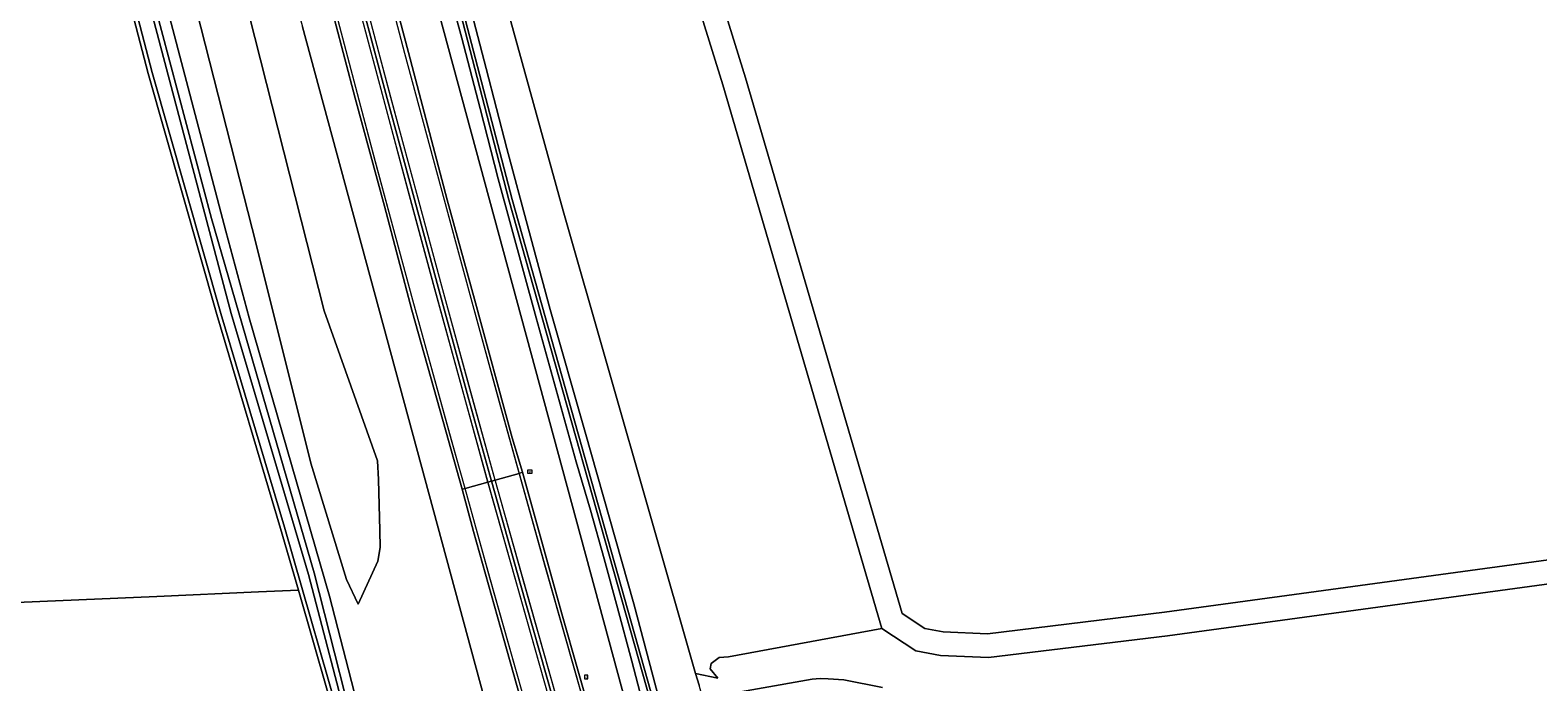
# Model space of a CAD drawing. Header units: metres. Extents: x 168032 to 180145, y 382923 to 399665.
# Tile 33 of 256: x 177993 to 178183, y 385645 to 385727. Entities that reach past the tile are written whole.
import ezdxf
from ezdxf.enums import TextEntityAlignment as Align

# ---------------------------------------------------------------- set-up
doc = ezdxf.new("R2010")
doc.units = ezdxf.units.M
doc.linetypes.add('VW-3-3_STREEP', pattern=[6, 3, -3])
doc.layers.get('0').update_dxf_attribs({"color": 8, "lineweight": 18})
for name, color, linetype, lineweight in [('B-WE-GR-BEPLANTING_CULTUUR_BOSPLANTSOEN-GV', 8, 'Continuous', 18), ('B-WE-GR-BOS_GEMENGD-GV', 8, 'Continuous', 18), ('B-WE-GR-BOS_NAALD-GV', 8, 'Continuous', 18), ('B-WE-IE-MEUBILAIR_WEGMEUBILAIR-S', 8, 'Continuous', 25), ('B-WE-IE-MEUBILAIR_WEGMEUBILAIR_PAAL-S', 8, 'Continuous', 18), ('B-WE-OG-WATER_SLOOT-GV', 8, 'Continuous', 18), ('B-WE-OG-WEG-GV', 8, 'Continuous', 18), ('B-WE-VH-ONVERHARD-GV', 8, 'Continuous', 18), ('B-WE-VH-VERHARDING_ASFALT-GV', 8, 'Continuous', 18), ('B-WE-VW-MARKERING_LANGS_STREEP_33-G', 8, 'VW-3-3_STREEP', 13), ('B-WE-VW-MARKERING_LANGS_STREEP_DOORGETROKKEN_3X015-G', 8, 'Continuous', 13), ('B-WE-VW-MARKERING_PICTOGRAM-G', 8, 'Continuous', 18)]:
    doc.layers.add(name, color=color, linetype=linetype, lineweight=lineweight)
doc.styles.add('NLCS-ISO', font='NLCS-ISO.ttf')

# ---------------------------------------------------------------- blocks, each defined once
blk = doc.blocks.new('SIE-WEG_VERKEERSBORD-SO')
at = {"color": 0, "linetype": 'ByBlock', "lineweight": 18}
blk.add_lwpolyline([(-1.125, -1.125), (1.125, -1.125), (1.125, 1.125), (-1.125, 1.125)], close=True, dxfattribs=at)
at = {"color": 0, "linetype": 'ByBlock', "lineweight": 18, "style": 'NLCS-ISO'}
blk.add_text('vb', height=1.5, dxfattribs=at).set_placement((0, 0), align=Align.MIDDLE_CENTER)
blk = doc.blocks.new('SIE-WEG_PAAL_HECTOMETERPAAL-SO')
at = {"color": 0, "linetype": 'ByBlock', "lineweight": 18}
blk.add_lwpolyline([(-1.44375, -0.94375), (1.44375, -0.94375), (1.44375, 0.94375), (-1.44375, 0.94375)], close=True, dxfattribs=at)
at = {"color": 0, "linetype": 'ByBlock', "lineweight": 18, "style": 'NLCS-ISO'}
blk.add_text('hm', height=1.5, dxfattribs=at).set_placement((0, 0), align=Align.MIDDLE_CENTER)
at = {"style": 'NLCS-ISO'}
blk.add_attdef('WAARDE', (2.13125, -1.69375), '', height=1.5, dxfattribs=at)

msp = doc.modelspace()

# ---------------------------------------------------------------- linework, layer by layer
at = {"layer": 'B-WE-GR-BEPLANTING_CULTUUR_BOSPLANTSOEN-GV', "flags": 128}
for points in [[(178009.481, 385748.729), (178021.823, 385700.275), (178028.639, 385672.931), (178033.147, 385658.339), (178034.59, 385655.222), (178037.05, 385660.62), (178037.344, 385662.35), (178037.309, 385664.505), (178037.165, 385670.879), (178037.029, 385673.248), (178030.346, 385692.06), (178021.64, 385726.379), (178011.985, 385764.436)], [(178048.055, 385732.514), (178050.647, 385722.487), (178053.27, 385712.47), (178055.955, 385702.349), (178058.673, 385692.238), (178063.08, 385676.825), (178069.191, 385655.289), (178072.356, 385643.282), (178072.544, 385643.016), (178072.787, 385642.8), (178073.073, 385642.643), (178073.347, 385642.561), (178073.631, 385642.535), (178073.915, 385642.566), (178077.85, 385643.39), (178077.373, 385645.057), (178076.948, 385646.543), (178060.32, 385704.65), (178046.99, 385752.96)]]:
    msp.add_lwpolyline(points, dxfattribs=at)
msp.add_lwpolyline([(178027.09, 385657.003), (178022.08, 385656.78), (178009.352, 385656.223), (177975.029, 385654.725), (177952.297, 385654.086), (177959.179, 385650.283), (177968.913, 385645.098), (177994.871, 385632.504), (178006.092, 385629.672), (178014.484, 385629.431), (178028.867, 385631.14), (178028.749, 385631.594), (178028.621, 385632.082), (178031.307, 385632.417), (178032.756, 385633.025), (178032.952, 385634.811), (178032.58, 385637.857)], close=True, dxfattribs=at)
at = {"layer": 'B-WE-GR-BOS_GEMENGD-GV', "flags": 128}
for points in [[(178046.99, 385752.96), (178060.32, 385704.65), (178076.948, 385646.543), (178079.74, 385645.942), (178078.78, 385647.109), (178078.874, 385647.77), (178079.896, 385648.534), (178081.069, 385648.638), (178100.303, 385652.194), (178080.343, 385720.468), (178071.935, 385747.58)], [(178190.768, 385658.723), (178136.163, 385651.271), (178113.698, 385648.526), (178107.657, 385648.779), (178104.566, 385649.366), (178100.303, 385652.194), (178081.069, 385648.638), (178079.896, 385648.534), (178078.874, 385647.77), (178078.78, 385647.109), (178079.74, 385645.942), (178076.948, 385646.543), (178077.373, 385645.057)], [(178077.85, 385643.39), (178091.55, 385645.836), (178092.555, 385645.894), (178093.571, 385645.876), (178095.557, 385645.733), (178100.377, 385644.766)]]:
    msp.add_lwpolyline(points, dxfattribs=at)
at = {"layer": 'B-WE-GR-BOS_NAALD-GV', "flags": 128}
for points in [[(177878.047, 385735.751), (177885.096, 385726.775), (177888.362, 385722.271), (177888.553, 385721.121), (177909.425, 385695.799), (177920.911, 385682.037), (177930.993, 385670.104), (177938.217, 385663.306), (177945.207, 385658.003), (177952.297, 385654.086), (177975.029, 385654.725), (178009.352, 385656.223), (178022.08, 385656.78), (178027.09, 385657.003), (178024.868, 385664.751), (178016.874, 385691.599), (178008.26, 385721.884), (177995.253, 385771.845)], [(178074.825, 385748.39), (178083.215, 385721.334), (178102.875, 385654.088), (178105.72, 385652.2), (178108.001, 385651.767), (178113.578, 385651.534), (178135.779, 385654.247), (178190.396, 385661.701), (178273.448, 385671.069), (178334.932, 385673.252), (178378.886, 385675.964), (178400.273, 385679.322), (178408.841, 385682.206)]]:
    msp.add_lwpolyline(points, dxfattribs=at)
at = {"layer": 'B-WE-OG-WATER_SLOOT-GV', "flags": 128}
msp.add_lwpolyline([(178012.929, 385871.665), (178007.02, 385897.97), (178006.424, 385897.811), (178012.289, 385871.482), (178018.402, 385845.595), (178026.773, 385810.3), (178034.63, 385779.043), (178034.603, 385778.765), (178041.333, 385753.083), (178053.516, 385706.014), (178071.871, 385640.982), (178078.14, 385642.368), (178078.058, 385642.656), (178072.142, 385641.258), (178053.916, 385706.042), (178041.663, 385753.136), (178034.973, 385779.101), (178027.165, 385810.359), (178018.778, 385845.749)], close=True, dxfattribs=at)
for points in [[(177995.736, 385771.974), (178008.743, 385722.015), (178017.354, 385691.739), (178025.348, 385664.891), (178033.071, 385637.957), (178033.455, 385634.814), (178033.221, 385632.678), (178031.437, 385631.929), (178028.749, 385631.594), (178028.867, 385631.14), (178029.078, 385630.334), (178032.071, 385630.913), (178033.183, 385631.386), (178034.747, 385632.939), (178034.561, 385635.293), (178028.366, 385658.959), (178018.659, 385691.731), (178008.025, 385732.022)], [(178046.065, 385731.99), (178047.601, 385726.314), (178049.915, 385717.481), (178052.157, 385708.629), (178056.949, 385691.187), (178061.964, 385673.127), (178063.735, 385667.027), (178065.462, 385660.914), (178067.146, 385654.789), (178068.937, 385648.078), (178070.675, 385641.353), (178070.819, 385641.076), (178071.004, 385640.826), (178071.227, 385640.608), (178071.481, 385640.427), (178071.824, 385640.264), (178072.191, 385640.17), (178072.569, 385640.148), (178072.945, 385640.198), (178078.439, 385641.315), (178078.14, 385642.368), (178071.871, 385640.982), (178053.516, 385706.014), (178041.333, 385753.083)], [(178041.663, 385753.136), (178053.916, 385706.042), (178072.142, 385641.258), (178078.058, 385642.656), (178077.85, 385643.39), (178073.915, 385642.566), (178073.631, 385642.535), (178073.347, 385642.561), (178073.073, 385642.643), (178072.787, 385642.8), (178072.544, 385643.016), (178072.356, 385643.282), (178069.191, 385655.289), (178063.08, 385676.825), (178058.673, 385692.238), (178055.955, 385702.349), (178053.27, 385712.47), (178050.647, 385722.487), (178048.055, 385732.514)], [(178003.634, 385750.946), (178016.186, 385703.659), (178029.066, 385659.18), (178035.466, 385633.969), (178035.643, 385631.867), (178034.747, 385630.502), (178033.761, 385629.83), (178032.579, 385629.544), (178029.344, 385629.314), (178029.677, 385628.037), (178035.059, 385628.298), (178036.257, 385629.916), (178036.781, 385631.574), (178036.13, 385636.298), (178030.988, 385656.259), (178020.909, 385691.181), (178018.003, 385702.081), (178009.199, 385735.546)], [(178008.025, 385732.022), (178018.659, 385691.731), (178028.366, 385658.959), (178034.561, 385635.293), (178034.747, 385632.939), (178033.183, 385631.386), (178032.071, 385630.913), (178029.078, 385630.334), (178029.344, 385629.314), (178032.579, 385629.544), (178033.761, 385629.83), (178034.747, 385630.502), (178035.643, 385631.867), (178035.466, 385633.969), (178029.066, 385659.18), (178016.186, 385703.659), (178003.634, 385750.946)], [(178100.377, 385644.766), (178095.557, 385645.733), (178093.571, 385645.876), (178092.555, 385645.894), (178091.55, 385645.836), (178077.85, 385643.39)]]:
    msp.add_lwpolyline(points, dxfattribs=at)
at = {"layer": 'B-WE-OG-WEG-GV', "flags": 128}
for points in [[(177995.253, 385771.845), (178008.26, 385721.884), (178016.874, 385691.599), (178024.868, 385664.751), (178027.09, 385657.003), (178032.58, 385637.857), (178032.952, 385634.811), (178032.756, 385633.025), (178031.307, 385632.417), (178028.621, 385632.082), (178028.749, 385631.594), (178031.437, 385631.929), (178033.221, 385632.678), (178033.455, 385634.814), (178033.071, 385637.957), (178025.348, 385664.891), (178017.354, 385691.739), (178008.743, 385722.015), (177995.736, 385771.974)], [(178011.985, 385764.436), (178021.64, 385726.379), (178030.346, 385692.06), (178037.029, 385673.248), (178037.165, 385670.879), (178037.309, 385664.505), (178037.344, 385662.35), (178037.05, 385660.62), (178034.59, 385655.222), (178033.147, 385658.339), (178028.639, 385672.931), (178021.823, 385700.275), (178009.481, 385748.729)], [(178009.199, 385735.546), (178018.003, 385702.081), (178020.909, 385691.181), (178030.988, 385656.259), (178036.13, 385636.298), (178036.781, 385631.574), (178036.257, 385629.916), (178035.059, 385628.298), (178029.677, 385628.037), (178029.989, 385626.844), (178030.259, 385625.809), (178030.57, 385624.618), (178037.309, 385626.411), (178047.943, 385629.785), (178048.293, 385629.896), (178052.169, 385631.13), (178053.625, 385631.594), (178027.621, 385727.753)], [(178044.188, 385731.559), (178070.015, 385636.036), (178071.48, 385636.465), (178073.523, 385636.968), (178072.569, 385640.148), (178072.191, 385640.17), (178071.824, 385640.264), (178071.481, 385640.427), (178071.227, 385640.608), (178071.004, 385640.826), (178070.819, 385641.076), (178070.675, 385641.353), (178068.937, 385648.078), (178067.146, 385654.789), (178065.462, 385660.914), (178063.735, 385667.027), (178061.964, 385673.127), (178056.949, 385691.187), (178052.157, 385708.629), (178049.915, 385717.481), (178047.601, 385726.314), (178046.065, 385731.99)]]:
    msp.add_lwpolyline(points, dxfattribs=at)
for points in [[(178033.347, 385771.621), (178028.863, 385770.538), (178029.497, 385768.313), (178034.173, 385749.966), (178040.921, 385724.522), (178045.785, 385706.033), (178049.175, 385693.523), (178053.943, 385676.113), (178055.21, 385671.8), (178060.15, 385654.034), (178064.272, 385639.64), (178065.628, 385634.98), (178070.015, 385636.036), (178044.188, 385731.559)], [(178030.516, 385732.365), (178024.102, 385745.365), (178018.196, 385768.207), (178016.784, 385767.826), (178027.621, 385727.753), (178053.625, 385631.594), (178057.91, 385632.958), (178057.395, 385634.763), (178052.837, 385650.99), (178049.057, 385664.358), (178047.636, 385669.684), (178045.26, 385678.18), (178041.328, 385692.151), (178037.884, 385705.216), (178034.224, 385718.79), (178031.624, 385728.672), (178030.84, 385731.653)]]:
    msp.add_lwpolyline(points, close=True, dxfattribs=at)
at = {"layer": 'B-WE-VH-ONVERHARD-GV', "flags": 128}
for points in [[(178408.841, 385682.206), (178400.273, 385679.322), (178378.886, 385675.964), (178334.932, 385673.252), (178273.448, 385671.069), (178190.396, 385661.701), (178135.779, 385654.247), (178113.578, 385651.534), (178108.001, 385651.767), (178105.72, 385652.2), (178102.875, 385654.088), (178083.215, 385721.334), (178074.825, 385748.39)], [(178071.935, 385747.58), (178080.343, 385720.468), (178100.303, 385652.194), (178104.566, 385649.366), (178107.657, 385648.779), (178113.698, 385648.526), (178136.163, 385651.271), (178190.768, 385658.723), (178273.67, 385668.075), (178326.637, 385669.956), (178321.172, 385644.632), (178311.387, 385612.723), (178280.334, 385486.64), (178283.092, 385485.279), (178311.676, 385601.283), (178312.075, 385598.37), (178313.687, 385593.886), (178316.424, 385588.927), (178321.356, 385584.11), (178367.54, 385553.485), (178374.62, 385550.081), (178379.33, 385548.689), (178393.879, 385548.294), (178401.844, 385548.913)]]:
    msp.add_lwpolyline(points, dxfattribs=at)
at = {"layer": 'B-WE-VH-VERHARDING_ASFALT-GV', "flags": 128}
for points in [[(178025.598, 385767.327), (178025.161, 385767.214), (178022.168, 385766.435), (178021.831, 385766.355), (178026.481, 385748.27), (178030.516, 385732.365), (178030.84, 385731.653), (178031.624, 385728.672), (178034.224, 385718.79), (178037.884, 385705.216), (178041.328, 385692.151), (178045.26, 385678.18), (178047.636, 385669.684), (178048.004, 385669.779), (178050.885, 385670.58), (178051.32, 385670.701), (178048.415, 385681.238), (178044.621, 385695.065), (178041.48, 385706.681), (178038.236, 385718.751), (178035.364, 385729.532), (178034.853, 385731.449), (178031.376, 385744.857), (178028.297, 385756.814)], [(178029.497, 385768.313), (178029.048, 385768.217), (178026.063, 385767.447), (178025.598, 385767.327), (178028.297, 385756.814), (178031.376, 385744.857), (178034.853, 385731.449), (178035.364, 385729.532), (178038.236, 385718.751), (178041.48, 385706.681), (178044.621, 385695.065), (178048.415, 385681.238), (178051.32, 385670.701), (178051.782, 385670.83), (178054.786, 385671.665), (178055.21, 385671.8), (178053.943, 385676.113), (178049.175, 385693.523), (178045.785, 385706.033), (178040.921, 385724.522), (178034.173, 385749.966)]]:
    msp.add_lwpolyline(points, close=True, dxfattribs=at)
for points in [[(178058.987, 385643.547), (178054.939, 385657.887), (178051.36, 385670.557), (178051.32, 385670.701), (178050.885, 385670.58), (178048.004, 385669.779), (178047.636, 385669.684), (178049.057, 385664.358), (178052.837, 385650.99), (178057.395, 385634.763)], [(178064.272, 385639.64), (178060.15, 385654.034), (178055.21, 385671.8), (178054.786, 385671.665), (178051.782, 385670.83), (178051.32, 385670.701), (178051.36, 385670.557), (178054.939, 385657.887), (178058.987, 385643.547)]]:
    msp.add_lwpolyline(points, dxfattribs=at)
at = {"layer": 'B-WE-VW-MARKERING_LANGS_STREEP_33-G', "flags": 128}
for points in [[(178188.232, 385233.416, 0.15, 0.15, 0), (178187.961, 385234.378, 0.15, 0.15, 0), (178186.176, 385241.011, 0.15, 0.15, 0), (178184.507, 385246.915, 0.15, 0.15, 0), (178183.528, 385250.248, 0.15, 0.15, 0), (178181.581, 385256.349, 0.15, 0.15, 0), (178177.952, 385267.511, 0.15, 0.15, 0), (178173.914, 385279.175, 0.15, 0.15, 0), (178170.512, 385288.717, 0.15, 0.15, 0), (178169.531, 385291.47, 0.15, 0.15, 0), (178163.402, 385308.296, 0.15, 0.15, 0), (178157.281, 385325.453, 0.15, 0.15, 0), (178152.124, 385339.764, 0.15, 0.15, 0), (178147.2, 385353.739, 0.15, 0.15, 0), (178136.965, 385383.061, 0.15, 0.15, 0), (178136.215, 385385.21, 0.15, 0.15, 0), (178131.407, 385399.347, 0.15, 0.15, 0), (178125.642, 385416.412, 0.15, 0.15, 0), (178119.91, 385433.567, 0.15, 0.15, 0), (178114.26, 385450.81, 0.15, 0.15, 0), (178108.616, 385467.883, 0.15, 0.15, 0), (178105.369, 385478.028, 0.15, 0.15, 0), (178103.06, 385485.243, 0.15, 0.15, 0), (178097.618, 385502.36, 0.15, 0.15, 0), (178092.229, 385519.575, 0.15, 0.15, 0), (178079.905, 385560.107, 0.15, 0.15, 0), (178075.867, 385573.664, 0.15, 0.15, 0), (178074.734, 385577.467, 0.15, 0.15, 0), (178071.264, 385589.068, 0.15, 0.15, 0), (178062.785, 385617.901, 0.15, 0.15, 0), (178056.046, 385641.139, 0.15, 0.15, 0), (178051.126, 385658.556, 0.15, 0.15, 0), (178048.004, 385669.779, 0.15, 0.15, 0), (178046.321, 385675.828, 0.15, 0.15, 0), (178041.447, 385693.413, 0.15, 0.15, 0), (178036.739, 385710.901, 0.15, 0.15, 0), (178032.069, 385728.516, 0.15, 0.15, 0), (178032.005, 385728.76, 0.15, 0.15, 0), (178027.474, 385746.08, 0.15, 0.15, 0), (178022.168, 385766.435, 0.15, 0.15, 0), (178018.542, 385781.091, 0.15, 0.15, 0), (178014.017, 385798.599, 0.15, 0.15, 0), (178008.984, 385819.216, 0.15, 0.15, 0), (178002.639, 385845.569, 0.15, 0.15, 0), (177998.389, 385863.655, 0.15, 0.15, 0), (177997.798, 385866.171, 0.15, 0.15, 0), (177992.348, 385889.71, 0.15, 0.15, 0), (177986.391, 385916.165, 0.15, 0.15, 0), (177985.092, 385921.931, 0.15, 0.15, 0), (177981.817, 385936.806, 0.15, 0.15, 0), (177978.596, 385951.428, 0.15, 0.15, 0), (177976.441, 385961.317, 0.15, 0.15, 0), (177975.347, 385966.335, 0.15, 0.15, 0), (177972.258, 385981.016, 0.15, 0.15, 0), (177969.157, 385995.771, 0.15, 0.15, 0), (177965.51, 386013.532, 0.15, 0.15, 0), (177962.559, 386028.255, 0.15, 0.15, 0), (177959.619, 386043.179, 0.15, 0.15, 0), (177956.739, 386057.833, 0.15, 0.15, 0), (177956.445, 386059.342, 0.15, 0.15, 0), (177953.819, 386072.845, 0.15, 0.15, 0), (177951.111, 386087.555, 0.15, 0.15, 0), (177948.336, 386102.552, 0.15, 0.15, 0), (177945.069, 386120.414, 0.15, 0.15, 0), (177942.454, 386135.185, 0.15, 0.15, 0), (177939.785, 386150.09, 0.15, 0.15, 0), (177938.465, 386157.769, 0.15, 0.15, 0), (177936.7, 386168.033, 0.15, 0.15, 0), (177934.652, 386179.991, 0.15, 0.15, 0), (177932.691, 386191.929, 0.15, 0.15, 0), (177930.685, 386203.926, 0.15, 0.15, 0), (177928.754, 386215.798, 0.15, 0.15, 0), (177926.836, 386227.774, 0.15, 0.15, 0), (177924.995, 386239.652, 0.15, 0.15, 0), (177923.149, 386251.728, 0.15, 0.15, 0), (177922.601, 386255.296, 0.15, 0.15, 0), (177922.41, 386256.541, 0.15, 0.15, 0), (177921.324, 386263.616, 0.15, 0.15, 0), (177918.648, 386281.671, 0.15, 0.15, 0), (177915.652, 386302.364, 0.15, 0.15, 0), (177913.954, 386314.37, 0.15, 0.15, 0), (177911.806, 386329.478, 0.15, 0.15, 0), (177909.296, 386347.553, 0.15, 0.15, 0), (177908.173, 386355.664, 0.15, 0.15, 0), (177906.899, 386365.507, 0.15, 0.15, 0), (177905.785, 386374.109, 0.15, 0.15, 0), (177903.225, 386395.575, 0.15, 0.15, 0), (177901.839, 386407.647, 0.15, 0.15, 0), (177900.228, 386422.349, 0.15, 0.15, 0), (177898.934, 386434.519, 0.15, 0.15, 0), (177896.926, 386455.109, 0.15, 0.15, 0), (177896.855, 386455.84, 0.15, 0.15, 0), (177895.328, 386474.091, 0.15, 0.15, 0), (177893.699, 386494.79, 0.15, 0.15, 0), (177892.882, 386507.068, 0.15, 0.15, 0), (177892.681, 386510.092, 0.15, 0.15, 0), (177891.589, 386528.22, 0.15, 0.15, 0), (177890.808, 386543.307, 0.15, 0.15, 0), (177890.263, 386555.057, 0.15, 0.15, 0), (177890.046, 386559.711, 0.15, 0.15, 0), (177889.343, 386576.803, 0.15, 0.15, 0), (177889.041, 386585.697, 0.15, 0.15, 0), (177888.503, 386603.79, 0.15, 0.15, 0), (177888.45, 386605.522, 0.15, 0.15, 0), (177887.619, 386632.649, 0.15, 0.15, 0), (177887.478, 386637.25, 0.15, 0.15, 0), (177886.991, 386655.22, 0.15, 0.15, 0), (177886.382, 386676.469, 0.15, 0.15, 0), (177885.73, 386703.74, 0.15, 0.15, 0), (177885.417, 386710.793, 0.15, 0.15, 0), (177885.36, 386712.718, 0.15, 0.15, 0), (177885.139, 386715.761, 0.15, 0.15, 0), (177884.799, 386721.709, 0.15, 0.15, 0), (177883.39, 386745.978, 0.15, 0.15, 0), (177882.722, 386758.153, 0.15, 0.15, 0), (177882.396, 386770.185, 0.15, 0.15, 0), (177882.079, 386794.418, 0.15, 0.15, 0), (177881.781, 386818.597, 0.15, 0.15, 0), (177881.171, 386848.735, 0.15, 0.15, 0), (177880.539, 386873.075, 0.15, 0.15, 0), (177880.112, 386889.376, 0.15, 0.15, 0), (177879.752, 386903.067, 0.15, 0.15, 0), (177878.955, 386933.447, 0.15, 0.15, 0), (177878.185, 386962.68, 0.15, 0.15, 0), (177878.088, 386966.353, 0.15, 0.15, 0), (177877.5, 386986.407, 0.15, 0.15, 0), (177876.725, 387004.167, 0.15, 0.15, 0), (177875.658, 387022.21, 0.15, 0.15, 0), (177874.496, 387037.147, 0.15, 0.15, 0), (177873.701, 387045.961, 0.15, 0.15, 0), (177873.046, 387052.047, 0.15, 0.15, 0), (177872.382, 387057.893, 0.15, 0.15, 0), (177872.005, 387060.716, 0.15, 0.15, 0), (177871.593, 387063.795, 0.15, 0.15, 0), (177870.635, 387069.874, 0.15, 0.15, 0), (177869.435, 387075.861, 0.15, 0.15, 0), (177868.068, 387081.199, 0.15, 0.15, 0), (177867.647, 387082.809, 0.15, 0.15, 0), (177866.328, 387087.284, 0.15, 0.15, 0), (177864.305, 387092.78, 0.15, 0.15, 0), (177861.837, 387098.239, 0.15, 0.15, 0), (177860.804, 387100.228, 0.15, 0.15, 0), (177859.073, 387103.357, 0.15, 0.15, 0), (177857.021, 387106.75, 0.15, 0.15, 0), (177855.743, 387108.654, 0.15, 0.15, 0), (177854.342, 387110.673, 0.15, 0.15, 0), (177852.945, 387112.521, 0.15, 0.15, 0), (177851.607, 387114.21, 0.15, 0.15, 0), (177849.576, 387116.584, 0.15, 0.15, 0), (177847.9, 387118.35, 0.15, 0.15, 0), (177845.529, 387120.692, 0.15, 0.15, 0), (177843.935, 387122.159, 0.15, 0.15, 0), (177840.947, 387124.804, 0.15, 0.15, 0), (177838.382, 387126.877, 0.15, 0.15, 0), (177836.076, 387128.633, 0.15, 0.15, 0), (177834.079, 387130.047, 0.15, 0.15, 0), (177832.472, 387131.12, 0.15, 0.15, 0), (177829.525, 387133.009, 0.15, 0.15, 0), (177827.319, 387134.28, 0.15, 0.15, 0), (177825.672, 387135.138, 0.15, 0.15, 0), (177824.768, 387135.609, 0.15, 0.15, 0), (177822.069, 387136.918, 0.15, 0.15, 0), (177819.611, 387137.986, 0.15, 0.15, 0), (177815.134, 387139.677, 0.15, 0.15, 0), (177812.457, 387140.574, 0.15, 0.15, 0), (177809.719, 387141.382, 0.15, 0.15, 0), (177807.06, 387142.112, 0.15, 0.15, 0), (177803.516, 387142.906, 0.15, 0.15, 0), (177800.803, 387143.366, 0.15, 0.15, 0), (177798.09, 387143.748, 0.15, 0.15, 0), (177792.117, 387144.284, 0.15, 0.15, 0), (177786.409, 387144.35, 0.15, 0.15, 0), (177783.626, 387144.24, 0.15, 0.15, 0), (177778.351, 387143.801, 0.15, 0.15, 0), (177774.411, 387143.223, 0.15, 0.15, 0), (177770.477, 387142.406, 0.15, 0.15, 0), (177767.224, 387141.583, 0.15, 0.15, 0), (177764.5, 387140.783, 0.15, 0.15, 0), (177761.427, 387139.738, 0.15, 0.15, 0), (177757.949, 387138.499, 0.15, 0.15, 0), (177754.813, 387137.235, 0.15, 0.15, 0), (177751.374, 387135.731, 0.15, 0.15, 0), (177749.199, 387134.628, 0.15, 0.15, 0), (177746.54, 387133.222, 0.15, 0.15, 0), (177744.247, 387131.835, 0.15, 0.15, 0), (177741.322, 387129.899, 0.15, 0.15, 0), (177738.684, 387127.948, 0.15, 0.15, 0), (177736.57, 387126.258, 0.15, 0.15, 0), (177734.331, 387124.341, 0.15, 0.15, 0), (177733.17, 387123.347, 0.15, 0.15, 0), (177730.675, 387120.996, 0.15, 0.15, 0), (177727.351, 387117.607, 0.15, 0.15, 0), (177725.622, 387115.69, 0.15, 0.15, 0), (177724.246, 387114.09, 0.15, 0.15, 0), (177722.795, 387112.326, 0.15, 0.15, 0), (177720.206, 387109.026, 0.15, 0.15, 0), (177717.594, 387105.425, 0.15, 0.15, 0), (177716.006, 387103.04, 0.15, 0.15, 0), (177713.888, 387099.58, 0.15, 0.15, 0), (177712.211, 387096.591, 0.15, 0.15, 0), (177710.244, 387092.734, 0.15, 0.15, 0), (177708.172, 387088.425, 0.15, 0.15, 0), (177705.048, 387081.262, 0.15, 0.15, 0), (177703.096, 387076.164, 0.15, 0.15, 0), (177701.23, 387070.732, 0.15, 0.15, 0), (177699.775, 387066.07, 0.15, 0.15, 0), (177697.115, 387056.586, 0.15, 0.15, 0), (177695.312, 387049.562, 0.15, 0.15, 0), (177693.56, 387041.96, 0.15, 0.15, 0), (177692.461, 387036.848, 0.15, 0.15, 0), (177692.443, 387036.762, 0.15, 0.15, 0), (177691.067, 387029.461, 0.15, 0.15, 0), (177690.675, 387026.923, 0.15, 0.15, 0), (177689.719, 387019.323, 0.15, 0.15, 0), (177688.898, 387011.612, 0.15, 0.15, 0), (177687.632, 386999.469, 0.15, 0.15, 0), (177686.954, 386992.634, 0.15, 0.15, 0), (177686.743, 386990.607, 0.15, 0.15, 0), (177686.628, 386987.693, 0.15, 0.15, 0), (177686.744, 386986.497, 0.15, 0.15, 0), (177686.96, 386985.447, 0.15, 0.15, 0), (177687.138, 386984.738, 0, 0, 0)], [(178051.298, 386937.903, 0.15, 0.15, 0), (178051.998, 386939.01, 0.15, 0.15, 0), (178052.713, 386940.326, 0.15, 0.15, 0), (178053.603, 386942.533, 0.15, 0.15, 0), (178053.639, 386942.974, 0.15, 0.15, 0), (178053.796, 386943.632, 0.15, 0.15, 0), (178054.161, 386945.434, 0.15, 0.15, 0), (178054.6, 386948.381, 0.15, 0.15, 0), (178054.989, 386951.36, 0.15, 0.15, 0), (178055.455, 386954.625, 0.15, 0.15, 0), (178055.929, 386958.445, 0.15, 0.15, 0), (178056.537, 386963.344, 0.15, 0.15, 0), (178057.929, 386974.795, 0.15, 0.15, 0), (178058.524, 386980.678, 0.15, 0.15, 0), (178059.307, 386989.413, 0.15, 0.15, 0), (178059.663, 386998.475, 0.15, 0.15, 0), (178059.714, 387004.051, 0.15, 0.15, 0), (178059.649, 387008.311, 0.15, 0.15, 0), (178059.417, 387014.068, 0.15, 0.15, 0), (178059.12, 387019.174, 0.15, 0.15, 0), (178058.461, 387026.255, 0.15, 0.15, 0), (178057.525, 387033.784, 0.15, 0.15, 0), (178056.052, 387043.454, 0.15, 0.15, 0), (178055.091, 387048.83, 0.15, 0.15, 0), (178053.987, 387053.663, 0.15, 0.15, 0), (178052.554, 387058.722, 0.15, 0.15, 0), (178051.043, 387063.131, 0.15, 0.15, 0), (178049.717, 387066.225, 0.15, 0.15, 0), (178047.564, 387070.639, 0.15, 0.15, 0), (178045.774, 387073.627, 0.15, 0.15, 0), (178044.135, 387076.046, 0.15, 0.15, 0), (178042.338, 387078.449, 0.15, 0.15, 0), (178039.988, 387081.321, 0.15, 0.15, 0), (178037.902, 387083.599, 0.15, 0.15, 0), (178034.653, 387086.667, 0.15, 0.15, 0), (178031.804, 387089.118, 0.15, 0.15, 0), (178028.932, 387091.461, 0.15, 0.15, 0), (178025.582, 387093.957, 0.15, 0.15, 0), (178022.233, 387096.218, 0.15, 0.15, 0), (178019.788, 387097.705, 0.15, 0.15, 0), (178015.644, 387100.021, 0.15, 0.15, 0), (178011.516, 387101.948, 0.15, 0.15, 0), (178007.977, 387103.34, 0.15, 0.15, 0), (178003.965, 387104.714, 0.15, 0.15, 0), (178000.869, 387105.62, 0.15, 0.15, 0), (177997.382, 387106.464, 0.15, 0.15, 0), (177994.029, 387107.167, 0.15, 0.15, 0), (177990.637, 387107.729, 0.15, 0.15, 0), (177988.008, 387108.009, 0.15, 0.15, 0), (177984.928, 387108.258, 0.15, 0.15, 0), (177982.474, 387108.35, 0.15, 0.15, 0), (177980.137, 387108.357, 0.15, 0.15, 0), (177979.147, 387108.36, 0.15, 0.15, 0), (177977.226, 387108.312, 0.15, 0.15, 0), (177973.715, 387108.11, 0.15, 0.15, 0), (177971.036, 387107.859, 0.15, 0.15, 0), (177968.395, 387107.523, 0.15, 0.15, 0), (177965.428, 387107.019, 0.15, 0.15, 0), (177962.988, 387106.506, 0.15, 0.15, 0), (177960.77, 387105.972, 0.15, 0.15, 0), (177958.031, 387105.265, 0.15, 0.15, 0), (177956.339, 387104.742, 0.15, 0.15, 0), (177953.725, 387103.815, 0.15, 0.15, 0), (177951.161, 387102.801, 0.15, 0.15, 0), (177948.526, 387101.684, 0.15, 0.15, 0), (177946.053, 387100.571, 0.15, 0.15, 0), (177944.3, 387099.727, 0.15, 0.15, 0), (177942.304, 387098.676, 0.15, 0.15, 0), (177940.603, 387097.688, 0.15, 0.15, 0), (177937.591, 387095.75, 0.15, 0.15, 0), (177935.389, 387094.209, 0.15, 0.15, 0), (177933.401, 387092.828, 0.15, 0.15, 0), (177930.991, 387090.939, 0.15, 0.15, 0), (177929.068, 387089.324, 0.15, 0.15, 0), (177927.29, 387087.765, 0.15, 0.15, 0), (177925.804, 387086.352, 0.15, 0.15, 0), (177923.862, 387084.398, 0.15, 0.15, 0), (177921.702, 387082.149, 0.15, 0.15, 0), (177919.953, 387080.202, 0.15, 0.15, 0), (177917.513, 387077.248, 0.15, 0.15, 0), (177915.637, 387074.776, 0.15, 0.15, 0), (177914.056, 387072.43, 0.15, 0.15, 0), (177911.653, 387068.66, 0.15, 0.15, 0), (177910.223, 387066.135, 0.15, 0.15, 0), (177908.717, 387063.401, 0.15, 0.15, 0), (177905.967, 387057.967, 0.15, 0.15, 0), (177904.549, 387054.919, 0.15, 0.15, 0), (177904.297, 387054.378, 0.15, 0.15, 0), (177902.997, 387051.356, 0.15, 0.15, 0), (177901.785, 387048.374, 0.15, 0.15, 0), (177900.611, 387045.176, 0.15, 0.15, 0), (177899.155, 387040.701, 0.15, 0.15, 0), (177897.918, 387036.256, 0.15, 0.15, 0), (177897.416, 387034.171, 0.15, 0.15, 0), (177896.714, 387031.021, 0.15, 0.15, 0), (177896.448, 387029.82, 0.15, 0.15, 0), (177895.333, 387024.798, 0.15, 0.15, 0), (177894.816, 387022.126, 0.15, 0.15, 0), (177893.829, 387016.262, 0.15, 0.15, 0), (177893.338, 387012.575, 0.15, 0.15, 0), (177893.218, 387011.6, 0.15, 0.15, 0), (177892.527, 387005.96, 0.15, 0.15, 0), (177891.982, 386999.885, 0.15, 0.15, 0), (177891.596, 386993.345, 0.15, 0.15, 0), (177891.453, 386987.241, 0.15, 0.15, 0), (177891.523, 386981.713, 0.15, 0.15, 0), (177891.831, 386969.644, 0.15, 0.15, 0), (177892.047, 386961.011, 0.15, 0.15, 0), (177892.134, 386957.53, 0.15, 0.15, 0), (177892.641, 386939.969, 0.15, 0.15, 0), (177892.923, 386927.913, 0.15, 0.15, 0), (177893.302, 386912.855, 0.15, 0.15, 0), (177893.703, 386897.82, 0.15, 0.15, 0), (177894.017, 386887.678, 0.15, 0.15, 0), (177894.085, 386885.499, 0.15, 0.15, 0), (177894.312, 386873.627, 0.15, 0.15, 0), (177894.76, 386858.403, 0.15, 0.15, 0), (177895.153, 386843.501, 0.15, 0.15, 0), (177895.402, 386831.606, 0.15, 0.15, 0), (177895.701, 386815.857, 0.15, 0.15, 0), (177895.823, 386801.109, 0.15, 0.15, 0), (177895.951, 386785.418, 0.15, 0.15, 0), (177895.976, 386770.671, 0.15, 0.15, 0), (177895.779, 386758.827, 0.15, 0.15, 0), (177895.064, 386746.818, 0.15, 0.15, 0), (177894.229, 386734.55, 0.15, 0.15, 0), (177893.4, 386722.499, 0.15, 0.15, 0), (177892.87, 386713.448, 0.15, 0.15, 0), (177892.85, 386713.101, 0.15, 0.15, 0), (177892.943, 386698.063, 0.15, 0.15, 0), (177893.332, 386682.786, 0.15, 0.15, 0), (177893.865, 386664.625, 0.15, 0.15, 0), (177894.192, 386652.364, 0.15, 0.15, 0), (177894.712, 386634.426, 0.15, 0.15, 0), (177894.823, 386630.676, 0.15, 0.15, 0), (177895.624, 386603.643, 0.15, 0.15, 0), (177895.673, 386601.971, 0.15, 0.15, 0), (177896.343, 386580.015, 0.15, 0.15, 0), (177897.18, 386559.084, 0.15, 0.15, 0), (177897.363, 386555.394, 0.15, 0.15, 0), (177898.379, 386534.88, 0.15, 0.15, 0), (177899.335, 386516.789, 0.15, 0.15, 0), (177900.009, 386507.495, 0.15, 0.15, 0), (177900.565, 386498.623, 0.15, 0.15, 0), (177901.2, 386489.22, 0.15, 0.15, 0), (177902.844, 386468.646, 0.15, 0.15, 0), (177903.924, 386455.73, 0.15, 0.15, 0), (177904.238, 386453.238, 0.15, 0.15, 0), (177905.495, 386439.692, 0.15, 0.15, 0), (177907.222, 386423.125, 0.15, 0.15, 0), (177908.559, 386411.253, 0.15, 0.15, 0), (177910.58, 386393.478, 0.15, 0.15, 0), (177913.843, 386366.527, 0.15, 0.15, 0), (177915.197, 386356.539, 0.15, 0.15, 0), (177915.894, 386351.281, 0.15, 0.15, 0), (177918.374, 386333.581, 0.15, 0.15, 0), (177921.181, 386313.348, 0.15, 0.15, 0), (177923.467, 386297.709, 0.15, 0.15, 0), (177926.069, 386279.89, 0.15, 0.15, 0), (177927.899, 386267.7, 0.15, 0.15, 0), (177929.431, 386257.608, 0.15, 0.15, 0), (177929.62, 386256.362, 0.15, 0.15, 0), (177931.519, 386243.851, 0.15, 0.15, 0), (177935.211, 386220.073, 0.15, 0.15, 0), (177939.191, 386196.092, 0.15, 0.15, 0), (177942.095, 386178.294, 0.15, 0.15, 0), (177945.464, 386158.985, 0.15, 0.15, 0), (177948.321, 386142.608, 0.15, 0.15, 0), (177953.68, 386112.56, 0.15, 0.15, 0), (177959.149, 386082.728, 0.15, 0.15, 0), (177962.58, 386064.928, 0.15, 0.15, 0), (177963.402, 386060.687, 0.15, 0.15, 0), (177966.006, 386047.269, 0.15, 0.15, 0), (177969.566, 386029.329, 0.15, 0.15, 0), (177972.491, 386014.61, 0.15, 0.15, 0), (177976.025, 385997.291, 0.15, 0.15, 0), (177980.368, 385976.517, 0.15, 0.15, 0), (177983.338, 385962.782, 0.15, 0.15, 0), (177983.298, 385962.706, 0.15, 0.15, 0), (177986.719, 385947.29, 0.15, 0.15, 0), (177990.651, 385929.495, 0.15, 0.15, 0), (177994.626, 385911.741, 0.15, 0.15, 0), (177998.608, 385894.135, 0.15, 0.15, 0), (178002.911, 385875.12, 0.15, 0.15, 0), (178005.291, 385865.252, 0.15, 0.15, 0), (178006.692, 385859.163, 0.15, 0.15, 0), (178009.465, 385847.409, 0.15, 0.15, 0), (178015.345, 385822.861, 0.15, 0.15, 0), (178017.971, 385812.213, 0.15, 0.15, 0), (178020.987, 385800.077, 0.15, 0.15, 0), (178027.539, 385774.128, 0.15, 0.15, 0), (178029.048, 385768.217, 0.15, 0.15, 0), (178031.98, 385756.738, 0.15, 0.15, 0), (178036.583, 385739.009, 0.15, 0.15, 0), (178038.884, 385730.34, 0.15, 0.15, 0), (178040.432, 385724.421, 0.15, 0.15, 0), (178046.773, 385700.893, 0.15, 0.15, 0), (178048.868, 385693.198, 0.15, 0.15, 0), (178052.272, 385680.697, 0.15, 0.15, 0), (178054.786, 385671.665, 0.15, 0.15, 0), (178057.918, 385660.416, 0.15, 0.15, 0), (178065.29, 385634.496, 0.15, 0.15, 0), (178072.098, 385611.216, 0.15, 0.15, 0), (178078.859, 385588.306, 0.15, 0.15, 0), (178082.631, 385575.682, 0.15, 0.15, 0), (178085.757, 385565.139, 0.15, 0.15, 0), (178092.763, 385542.019, 0.15, 0.15, 0), (178099.737, 385519.174, 0.15, 0.15, 0), (178107.058, 385496.036, 0.15, 0.15, 0), (178112.105, 385480.232, 0.15, 0.15, 0), (178114.369, 385473.14, 0.15, 0.15, 0), (178121.873, 385450.087, 0.15, 0.15, 0), (178129.169, 385428.003, 0.15, 0.15, 0), (178137.128, 385404.465, 0.15, 0.15, 0), (178143.644, 385385.398, 0.15, 0.15, 0), (178144.947, 385381.583, 0.15, 0.15, 0), (178152.902, 385358.837, 0.15, 0.15, 0), (178160.88, 385336.251, 0.15, 0.15, 0), (178168.99, 385313.485, 0.15, 0.15, 0), (178176.947, 385291.465, 0.15, 0.15, 0), (178177.099, 385291.056, 0.15, 0.15, 0), (178185.586, 385268.153, 0.15, 0.15, 0), (178192.64, 385249.61, 0.15, 0.15, 0), (178197.128, 385237.787, 0.15, 0.15, 0), (178197.645, 385236.422, 0, 0, 0)]]:
    msp.add_lwpolyline(points, format="xyseb", dxfattribs=at)
at = {"layer": 'B-WE-VW-MARKERING_LANGS_STREEP_DOORGETROKKEN_3X015-G', "const_width": 0.15, "flags": 128}
for points in [[(178061.117, 385634.503), (178058.557, 385643.406), (178054.51, 385657.744), (178050.931, 385670.413), (178050.885, 385670.58), (178047.986, 385681.092), (178044.193, 385694.918), (178041.052, 385706.532), (178037.809, 385718.602), (178034.924, 385729.43)], [(178062.058, 385634.87), (178059.448, 385643.68), (178055.401, 385658.017), (178051.822, 385670.686), (178051.782, 385670.83), (178048.877, 385681.366), (178045.084, 385695.191), (178041.944, 385706.806), (178038.7, 385718.875), (178035.832, 385729.639)]]:
    msp.add_lwpolyline(points, dxfattribs=at)
at = {"layer": 'B-WE-VW-MARKERING_PICTOGRAM-G', "flags": 128}
for points in [[(178061.117, 385634.503), (178058.557, 385643.406), (178054.51, 385657.744), (178050.931, 385670.413), (178050.885, 385670.58), (178047.986, 385681.092), (178044.193, 385694.918), (178041.052, 385706.532), (178037.809, 385718.602), (178034.924, 385729.43)], [(178062.058, 385634.87), (178059.448, 385643.68), (178055.401, 385658.017), (178051.822, 385670.686), (178051.782, 385670.83), (178048.877, 385681.366), (178045.084, 385695.191), (178041.944, 385706.806), (178038.7, 385718.875), (178035.832, 385729.639)], [(178038.884, 385730.34), (178040.432, 385724.421), (178046.773, 385700.893), (178048.868, 385693.198), (178052.272, 385680.697), (178054.786, 385671.665), (178057.918, 385660.416), (178065.29, 385634.496), (178072.098, 385611.216), (178078.859, 385588.306), (178082.631, 385575.682), (178085.757, 385565.139), (178092.763, 385542.019), (178099.737, 385519.174), (178107.058, 385496.036), (178112.105, 385480.232)], [(178103.06, 385485.243), (178097.618, 385502.36), (178092.229, 385519.575), (178079.905, 385560.107), (178075.867, 385573.664), (178074.734, 385577.467), (178071.264, 385589.068), (178062.785, 385617.901), (178056.046, 385641.139), (178051.126, 385658.556), (178048.004, 385669.779), (178046.321, 385675.828), (178041.447, 385693.413), (178036.739, 385710.901), (178032.069, 385728.516)]]:
    msp.add_lwpolyline(points, dxfattribs=at)

# ---------------------------------------------------------------- block references
at = {"layer": 'B-WE-IE-MEUBILAIR_WEGMEUBILAIR-S', "xscale": 0.2, "yscale": 0.2, "zscale": 0.2}
msp.add_blockref('SIE-WEG_VERKEERSBORD-SO', (178063.205, 385646.092), dxfattribs=at)
at = {"layer": 'B-WE-IE-MEUBILAIR_WEGMEUBILAIR_PAAL-S', "xscale": 0.2, "yscale": 0.2, "zscale": 0.2}
msp.add_blockref('SIE-WEG_PAAL_HECTOMETERPAAL-SO', (178056.131, 385671.898), dxfattribs=at)

doc.saveas('drawing.dxf')
